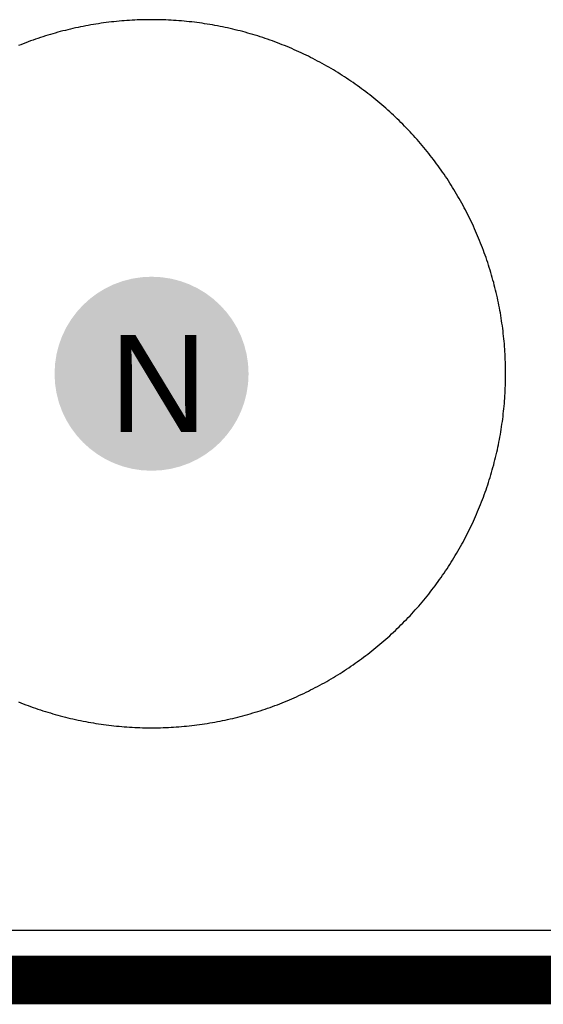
# Model space of a CAD drawing. Header units: millimetres. Extents: x -1.47 to 3.63, y -2.76 to 3.27.
# Tile 5 of 21: x 1.1 to 1.21, y -0.01 to 0.2. Entities that reach past the tile are written whole.
import ezdxf

# ---------------------------------------------------------------- set-up
doc = ezdxf.new("R2010")
doc.units = ezdxf.units.MM
doc.header["$MEASUREMENT"] = 0
for name, color, linetype in [('BottomLayer', 5, 'Continuous'), ('BottomSolder', 6, 'Continuous'), ('DrillDrawing', 1, 'Continuous'), ('Mechanical1', 6, 'Continuous'), ('TopLayer', 1, 'Continuous'), ('TopSolder', 216, 'Continuous')]:
    doc.layers.add(name, color=color, linetype=linetype)
doc.styles.add('Arial', font='txt', dxfattribs={"height": 0.2})

msp = doc.modelspace()

# ---------------------------------------------------------------- hatches: boundary and pattern name
at = {"layer": 'TopSolder'}
h = msp.add_hatch(color=216, dxfattribs=at)
edge = h.paths.add_edge_path()
edge.add_arc((1.1285, 0.125), 0.02, 0, 360)

# ---------------------------------------------------------------- linework, layer by layer
at = {"layer": 'BottomLayer'}
for p, q in [((1.11597, 0.19691), (1.11544, 0.19681)), ((1.1165, 0.197), (1.11597, 0.19691)), ((1.11703, 0.19708), (1.1165, 0.197)), ((1.11756, 0.19717), (1.11703, 0.19708)), ((1.11809, 0.19724), (1.11756, 0.19717)), ((1.11862, 0.19732), (1.11809, 0.19724)), ((1.11915, 0.19739), (1.11862, 0.19732)), ((1.11968, 0.19746), (1.11915, 0.19739)), ((1.12021, 0.19752), (1.11968, 0.19746)), ((1.12075, 0.19758), (1.12021, 0.19752)), ((1.12128, 0.19763), (1.12075, 0.19758)), ((1.12181, 0.19768), (1.12128, 0.19763)), ((1.12235, 0.19773), (1.12181, 0.19768)), ((1.12288, 0.19777), (1.12235, 0.19773)), ((1.12341, 0.19781), (1.12288, 0.19777)), ((1.12395, 0.19785), (1.12341, 0.19781)), ((1.12448, 0.19788), (1.12395, 0.19785)), ((1.12502, 0.19791), (1.12448, 0.19788)), ((1.12555, 0.19793), (1.12502, 0.19791)), ((1.12609, 0.19795), (1.12555, 0.19793)), ((1.12662, 0.19797), (1.12609, 0.19795)), ((1.12716, 0.19798), (1.12662, 0.19797)), ((1.1277, 0.19799), (1.12716, 0.19798)), ((1.12823, 0.19799), (1.1277, 0.19799)), ((1.12877, 0.19799), (1.12823, 0.19799)), ((1.1293, 0.19799), (1.12877, 0.19799)), ((1.12984, 0.19798), (1.1293, 0.19799)), ((1.13037, 0.19797), (1.12984, 0.19798)), ((1.13091, 0.19795), (1.13037, 0.19797)), ((1.13145, 0.19793), (1.13091, 0.19795)), ((1.13198, 0.19791), (1.13145, 0.19793)), ((1.13252, 0.19788), (1.13198, 0.19791)), ((1.13305, 0.19785), (1.13252, 0.19788)), ((1.13359, 0.19781), (1.13305, 0.19785)), ((1.13412, 0.19777), (1.13359, 0.19781)), ((1.13465, 0.19773), (1.13412, 0.19777)), ((1.13519, 0.19768), (1.13465, 0.19773)), ((1.13572, 0.19763), (1.13519, 0.19768)), ((1.13625, 0.19758), (1.13572, 0.19763)), ((1.13679, 0.19752), (1.13625, 0.19758)), ((1.13732, 0.19746), (1.13679, 0.19752)), ((1.13785, 0.19739), (1.13732, 0.19746)), ((1.13838, 0.19732), (1.13785, 0.19739)), ((1.13891, 0.19724), (1.13838, 0.19732)), ((1.13944, 0.19717), (1.13891, 0.19724)), ((1.13997, 0.19708), (1.13944, 0.19717)), ((1.1405, 0.197), (1.13997, 0.19708)), ((1.14103, 0.19691), (1.1405, 0.197)), ((1.14156, 0.19681), (1.14103, 0.19691)), ((1.10763, 0.19494), (1.10712, 0.19479)), ((1.10815, 0.1951), (1.10763, 0.19494)), ((1.10866, 0.19524), (1.10815, 0.1951)), ((1.10918, 0.19539), (1.10866, 0.19524)), ((1.10969, 0.19553), (1.10918, 0.19539)), ((1.11021, 0.19566), (1.10969, 0.19553)), ((1.11073, 0.19579), (1.11021, 0.19566)), ((1.11125, 0.19592), (1.11073, 0.19579)), ((1.11177, 0.19605), (1.11125, 0.19592)), ((1.1123, 0.19617), (1.11177, 0.19605)), ((1.11282, 0.19629), (1.1123, 0.19617)), ((1.11334, 0.1964), (1.11282, 0.19629)), ((1.11387, 0.19651), (1.11334, 0.1964)), ((1.11439, 0.19661), (1.11387, 0.19651)), ((1.11492, 0.19672), (1.11439, 0.19661)), ((1.11544, 0.19681), (1.11492, 0.19672)), ((1.14208, 0.19672), (1.14156, 0.19681)), ((1.14261, 0.19661), (1.14208, 0.19672)), ((1.14313, 0.19651), (1.14261, 0.19661)), ((1.14366, 0.1964), (1.14313, 0.19651)), ((1.14418, 0.19629), (1.14366, 0.1964)), ((1.1447, 0.19617), (1.14418, 0.19629)), ((1.14523, 0.19605), (1.1447, 0.19617)), ((1.14575, 0.19592), (1.14523, 0.19605)), ((1.14627, 0.19579), (1.14575, 0.19592)), ((1.14679, 0.19566), (1.14627, 0.19579)), ((1.14731, 0.19553), (1.14679, 0.19566)), ((1.14782, 0.19539), (1.14731, 0.19553)), ((1.14834, 0.19524), (1.14782, 0.19539)), ((1.14885, 0.1951), (1.14834, 0.19524)), ((1.14937, 0.19494), (1.14885, 0.1951)), ((1.14988, 0.19479), (1.14937, 0.19494)), ((1.10206, 0.19303), (1.10156, 0.19284)), ((1.10256, 0.19323), (1.10206, 0.19303)), ((1.10306, 0.19341), (1.10256, 0.19323)), ((1.10356, 0.1936), (1.10306, 0.19341)), ((1.10407, 0.19378), (1.10356, 0.1936)), ((1.10457, 0.19396), (1.10407, 0.19378)), ((1.10508, 0.19413), (1.10457, 0.19396)), ((1.10559, 0.1943), (1.10508, 0.19413)), ((1.1061, 0.19447), (1.10559, 0.1943)), ((1.10661, 0.19463), (1.1061, 0.19447)), ((1.10712, 0.19479), (1.10661, 0.19463)), ((1.15039, 0.19463), (1.14988, 0.19479)), ((1.1509, 0.19447), (1.15039, 0.19463)), ((1.15141, 0.1943), (1.1509, 0.19447)), ((1.15192, 0.19413), (1.15141, 0.1943)), ((1.15243, 0.19396), (1.15192, 0.19413)), ((1.15293, 0.19378), (1.15243, 0.19396)), ((1.15344, 0.1936), (1.15293, 0.19378)), ((1.15394, 0.19341), (1.15344, 0.1936)), ((1.15444, 0.19323), (1.15394, 0.19341)), ((1.15494, 0.19303), (1.15444, 0.19323)), ((1.15544, 0.19284), (1.15494, 0.19303)), ((1.10156, 0.19284), (1.10106, 0.19264)), ((1.15594, 0.19264), (1.15544, 0.19284)), ((1.15643, 0.19243), (1.15594, 0.19264)), ((1.15693, 0.19223), (1.15643, 0.19243)), ((1.15742, 0.19202), (1.15693, 0.19223)), ((1.15791, 0.1918), (1.15742, 0.19202)), ((1.1584, 0.19159), (1.15791, 0.1918)), ((1.15889, 0.19136), (1.1584, 0.19159)), ((1.15937, 0.19114), (1.15889, 0.19136)), ((1.15986, 0.19091), (1.15937, 0.19114)), ((1.16034, 0.19068), (1.15986, 0.19091)), ((1.16082, 0.19044), (1.16034, 0.19068)), ((1.1613, 0.1902), (1.16082, 0.19044)), ((1.16178, 0.18996), (1.1613, 0.1902)), ((1.16226, 0.18972), (1.16178, 0.18996)), ((1.16273, 0.18947), (1.16226, 0.18972)), ((1.1632, 0.18921), (1.16273, 0.18947)), ((1.16367, 0.18896), (1.1632, 0.18921)), ((1.16414, 0.1887), (1.16367, 0.18896)), ((1.16461, 0.18843), (1.16414, 0.1887)), ((1.16507, 0.18817), (1.16461, 0.18843)), ((1.16554, 0.1879), (1.16507, 0.18817)), ((1.166, 0.18762), (1.16554, 0.1879)), ((1.16645, 0.18735), (1.166, 0.18762)), ((1.16691, 0.18707), (1.16645, 0.18735)), ((1.16737, 0.18678), (1.16691, 0.18707)), ((1.16782, 0.1865), (1.16737, 0.18678)), ((1.16827, 0.18621), (1.16782, 0.1865)), ((1.16872, 0.18591), (1.16827, 0.18621)), ((1.16916, 0.18561), (1.16872, 0.18591)), ((1.16961, 0.18531), (1.16916, 0.18561)), ((1.17005, 0.18501), (1.16961, 0.18531)), ((1.17049, 0.1847), (1.17005, 0.18501)), ((1.17092, 0.1844), (1.17049, 0.1847)), ((1.17136, 0.18408), (1.17092, 0.1844)), ((1.17179, 0.18377), (1.17136, 0.18408)), ((1.17222, 0.18345), (1.17179, 0.18377)), ((1.17265, 0.18312), (1.17222, 0.18345)), ((1.17308, 0.1828), (1.17265, 0.18312)), ((1.1735, 0.18247), (1.17308, 0.1828)), ((1.17392, 0.18214), (1.1735, 0.18247)), ((1.17434, 0.1818), (1.17392, 0.18214)), ((1.17475, 0.18146), (1.17434, 0.1818)), ((1.17517, 0.18112), (1.17475, 0.18146)), ((1.17558, 0.18078), (1.17517, 0.18112)), ((1.17599, 0.18043), (1.17558, 0.18078)), ((1.17639, 0.18008), (1.17599, 0.18043)), ((1.17679, 0.17973), (1.17639, 0.18008)), ((1.17719, 0.17937), (1.17679, 0.17973)), ((1.17759, 0.17901), (1.17719, 0.17937)), ((1.17799, 0.17865), (1.17759, 0.17901)), ((1.17838, 0.17829), (1.17799, 0.17865)), ((1.17877, 0.17792), (1.17838, 0.17829)), ((1.17916, 0.17755), (1.17877, 0.17792)), ((1.17954, 0.17718), (1.17916, 0.17755)), ((1.17992, 0.1768), (1.17954, 0.17718)), ((1.1803, 0.17642), (1.17992, 0.1768)), ((1.18068, 0.17604), (1.1803, 0.17642)), ((1.18105, 0.17566), (1.18068, 0.17604)), ((1.18142, 0.17527), (1.18105, 0.17566)), ((1.18179, 0.17488), (1.18142, 0.17527)), ((1.18215, 0.17449), (1.18179, 0.17488)), ((1.18251, 0.17409), (1.18215, 0.17449)), ((1.18287, 0.17369), (1.18251, 0.17409)), ((1.18323, 0.17329), (1.18287, 0.17369)), ((1.18358, 0.17289), (1.18323, 0.17329)), ((1.18393, 0.17248), (1.18358, 0.17289)), ((1.18428, 0.17208), (1.18393, 0.17248)), ((1.18462, 0.17167), (1.18428, 0.17208)), ((1.18496, 0.17125), (1.18462, 0.17167)), ((1.1853, 0.17084), (1.18496, 0.17125)), ((1.18564, 0.17042), (1.1853, 0.17084)), ((1.18597, 0.17), (1.18564, 0.17042)), ((1.1863, 0.16958), (1.18597, 0.17)), ((1.18662, 0.16915), (1.1863, 0.16958)), ((1.18695, 0.16872), (1.18662, 0.16915)), ((1.18727, 0.16829), (1.18695, 0.16872)), ((1.18758, 0.16786), (1.18727, 0.16829)), ((1.18789, 0.16742), (1.18758, 0.16786)), ((1.1882, 0.16699), (1.18789, 0.16742)), ((1.18851, 0.16655), (1.1882, 0.16699)), ((1.18881, 0.16611), (1.18851, 0.16655)), ((1.18911, 0.16566), (1.18881, 0.16611)), ((1.18941, 0.16522), (1.18911, 0.16566)), ((1.18971, 0.16477), (1.18941, 0.16522)), ((1.19, 0.16432), (1.18971, 0.16477)), ((1.19028, 0.16387), (1.19, 0.16432)), ((1.19057, 0.16341), (1.19028, 0.16387)), ((1.19085, 0.16295), (1.19057, 0.16341)), ((1.19112, 0.1625), (1.19085, 0.16295)), ((1.1914, 0.16204), (1.19112, 0.1625)), ((1.19167, 0.16157), (1.1914, 0.16204)), ((1.19193, 0.16111), (1.19167, 0.16157)), ((1.1922, 0.16064), (1.19193, 0.16111)), ((1.19246, 0.16017), (1.1922, 0.16064)), ((1.19271, 0.1597), (1.19246, 0.16017)), ((1.19297, 0.15923), (1.19271, 0.1597)), ((1.19322, 0.15876), (1.19297, 0.15923)), ((1.19346, 0.15828), (1.19322, 0.15876)), ((1.1937, 0.1578), (1.19346, 0.15828)), ((1.19394, 0.15732), (1.1937, 0.1578)), ((1.19418, 0.15684), (1.19394, 0.15732)), ((1.19441, 0.15636), (1.19418, 0.15684)), ((1.19464, 0.15587), (1.19441, 0.15636)), ((1.19486, 0.15539), (1.19464, 0.15587)), ((1.19509, 0.1549), (1.19486, 0.15539)), ((1.1953, 0.15441), (1.19509, 0.1549)), ((1.19552, 0.15392), (1.1953, 0.15441)), ((1.19573, 0.15343), (1.19552, 0.15392)), ((1.19593, 0.15293), (1.19573, 0.15343)), ((1.19614, 0.15244), (1.19593, 0.15293)), ((1.19634, 0.15194), (1.19614, 0.15244)), ((1.19653, 0.15144), (1.19634, 0.15194)), ((1.19673, 0.15094), (1.19653, 0.15144)), ((1.19691, 0.15044), (1.19673, 0.15094)), ((1.1971, 0.14994), (1.19691, 0.15044)), ((1.19728, 0.14943), (1.1971, 0.14994)), ((1.19746, 0.14893), (1.19728, 0.14943)), ((1.19763, 0.14842), (1.19746, 0.14893)), ((1.1978, 0.14791), (1.19763, 0.14842)), ((1.19797, 0.1474), (1.1978, 0.14791)), ((1.19813, 0.14689), (1.19797, 0.1474)), ((1.19829, 0.14638), (1.19813, 0.14689)), ((1.19844, 0.14587), (1.19829, 0.14638)), ((1.1986, 0.14535), (1.19844, 0.14587)), ((1.19874, 0.14484), (1.1986, 0.14535)), ((1.19889, 0.14432), (1.19874, 0.14484)), ((1.19903, 0.14381), (1.19889, 0.14432)), ((1.19916, 0.14329), (1.19903, 0.14381)), ((1.19929, 0.14277), (1.19916, 0.14329)), ((1.19942, 0.14225), (1.19929, 0.14277)), ((1.19955, 0.14173), (1.19942, 0.14225)), ((1.19967, 0.1412), (1.19955, 0.14173)), ((1.19979, 0.14068), (1.19967, 0.1412)), ((1.1999, 0.14016), (1.19979, 0.14068)), ((1.20001, 0.13963), (1.1999, 0.14016)), ((1.20011, 0.13911), (1.20001, 0.13963)), ((1.20022, 0.13858), (1.20011, 0.13911)), ((1.20031, 0.13806), (1.20022, 0.13858)), ((1.20041, 0.13753), (1.20031, 0.13806)), ((1.2005, 0.137), (1.20041, 0.13753)), ((1.20058, 0.13647), (1.2005, 0.137)), ((1.20067, 0.13594), (1.20058, 0.13647)), ((1.20074, 0.13541), (1.20067, 0.13594)), ((1.20082, 0.13488), (1.20074, 0.13541)), ((1.20089, 0.13435), (1.20082, 0.13488)), ((1.20096, 0.13382), (1.20089, 0.13435)), ((1.20102, 0.13329), (1.20096, 0.13382)), ((1.20108, 0.13275), (1.20102, 0.13329)), ((1.20113, 0.13222), (1.20108, 0.13275)), ((1.20118, 0.13169), (1.20113, 0.13222)), ((1.20123, 0.13115), (1.20118, 0.13169)), ((1.20127, 0.13062), (1.20123, 0.13115)), ((1.20131, 0.13009), (1.20127, 0.13062)), ((1.20135, 0.12955), (1.20131, 0.13009)), ((1.20138, 0.12902), (1.20135, 0.12955)), ((1.20141, 0.12848), (1.20138, 0.12902)), ((1.20143, 0.12795), (1.20141, 0.12848)), ((1.20145, 0.12741), (1.20143, 0.12795)), ((1.20147, 0.12687), (1.20145, 0.12741)), ((1.20148, 0.12634), (1.20147, 0.12687)), ((1.20149, 0.1258), (1.20148, 0.12634)), ((1.20148, 0.12366), (1.20149, 0.1242)), ((1.20149, 0.12527), (1.20149, 0.1258)), ((1.20149, 0.12473), (1.20149, 0.12527)), ((1.20149, 0.1242), (1.20149, 0.12473)), ((1.20141, 0.12152), (1.20143, 0.12205)), ((1.20143, 0.12205), (1.20145, 0.12259)), ((1.20145, 0.12259), (1.20147, 0.12312)), ((1.20147, 0.12312), (1.20148, 0.12366)), ((1.20127, 0.11938), (1.20131, 0.11991)), ((1.20131, 0.11991), (1.20135, 0.12045)), ((1.20135, 0.12045), (1.20138, 0.12098)), ((1.20138, 0.12098), (1.20141, 0.12152)), ((1.20108, 0.11725), (1.20113, 0.11778)), ((1.20113, 0.11778), (1.20118, 0.11831)), ((1.20118, 0.11831), (1.20123, 0.11885)), ((1.20123, 0.11885), (1.20127, 0.11938)), ((1.20089, 0.11565), (1.20096, 0.11618)), ((1.20096, 0.11618), (1.20102, 0.11671)), ((1.20102, 0.11671), (1.20108, 0.11725)), ((1.20058, 0.11353), (1.20067, 0.11406)), ((1.20067, 0.11406), (1.20074, 0.11459)), ((1.20074, 0.11459), (1.20082, 0.11512)), ((1.20082, 0.11512), (1.20089, 0.11565)), ((1.20022, 0.11142), (1.20031, 0.11194)), ((1.20031, 0.11194), (1.20041, 0.11247)), ((1.20041, 0.11247), (1.2005, 0.113)), ((1.2005, 0.113), (1.20058, 0.11353)), ((1.19979, 0.10932), (1.1999, 0.10984)), ((1.1999, 0.10984), (1.20001, 0.11037)), ((1.20001, 0.11037), (1.20011, 0.11089)), ((1.20011, 0.11089), (1.20022, 0.11142)), ((1.19929, 0.10723), (1.19942, 0.10775)), ((1.19942, 0.10775), (1.19955, 0.10827)), ((1.19955, 0.10827), (1.19967, 0.1088)), ((1.19967, 0.1088), (1.19979, 0.10932)), ((1.19874, 0.10516), (1.19889, 0.10568)), ((1.19889, 0.10568), (1.19903, 0.10619)), ((1.19903, 0.10619), (1.19916, 0.10671)), ((1.19916, 0.10671), (1.19929, 0.10723)), ((1.19813, 0.10311), (1.19829, 0.10362)), ((1.19829, 0.10362), (1.19844, 0.10413)), ((1.19844, 0.10413), (1.1986, 0.10465)), ((1.1986, 0.10465), (1.19874, 0.10516)), ((1.19746, 0.10107), (1.19763, 0.10158)), ((1.19763, 0.10158), (1.1978, 0.10209)), ((1.1978, 0.10209), (1.19797, 0.1026)), ((1.19797, 0.1026), (1.19813, 0.10311)), ((1.19673, 0.09906), (1.19691, 0.09956)), ((1.19691, 0.09956), (1.1971, 0.10006)), ((1.1971, 0.10006), (1.19728, 0.10057)), ((1.19728, 0.10057), (1.19746, 0.10107)), ((1.19593, 0.09707), (1.19614, 0.09756)), ((1.19614, 0.09756), (1.19634, 0.09806)), ((1.19634, 0.09806), (1.19653, 0.09856)), ((1.19653, 0.09856), (1.19673, 0.09906)), ((1.19509, 0.0951), (1.1953, 0.09559)), ((1.1953, 0.09559), (1.19552, 0.09608)), ((1.19552, 0.09608), (1.19573, 0.09657)), ((1.19573, 0.09657), (1.19593, 0.09707)), ((1.19418, 0.09316), (1.19441, 0.09364)), ((1.19441, 0.09364), (1.19464, 0.09413)), ((1.19464, 0.09413), (1.19486, 0.09461)), ((1.19486, 0.09461), (1.19509, 0.0951)), ((1.19322, 0.09124), (1.19346, 0.09172)), ((1.19346, 0.09172), (1.1937, 0.0922)), ((1.1937, 0.0922), (1.19394, 0.09268)), ((1.19394, 0.09268), (1.19418, 0.09316)), ((1.19193, 0.08889), (1.1922, 0.08936)), ((1.1922, 0.08936), (1.19246, 0.08983)), ((1.19246, 0.08983), (1.19271, 0.0903)), ((1.19271, 0.0903), (1.19297, 0.09077)), ((1.19297, 0.09077), (1.19322, 0.09124)), ((1.19085, 0.08705), (1.19112, 0.0875)), ((1.19112, 0.0875), (1.1914, 0.08796)), ((1.1914, 0.08796), (1.19167, 0.08843)), ((1.19167, 0.08843), (1.19193, 0.08889)), ((1.18971, 0.08523), (1.19, 0.08568)), ((1.19, 0.08568), (1.19028, 0.08613)), ((1.19028, 0.08613), (1.19057, 0.08659)), ((1.19057, 0.08659), (1.19085, 0.08705)), ((1.1882, 0.08301), (1.18851, 0.08345)), ((1.18851, 0.08345), (1.18881, 0.08389)), ((1.18881, 0.08389), (1.18911, 0.08434)), ((1.18911, 0.08434), (1.18941, 0.08478)), ((1.18941, 0.08478), (1.18971, 0.08523)), ((1.18662, 0.08085), (1.18695, 0.08128)), ((1.18695, 0.08128), (1.18727, 0.08171)), ((1.18727, 0.08171), (1.18758, 0.08214)), ((1.18758, 0.08214), (1.18789, 0.08258)), ((1.18789, 0.08258), (1.1882, 0.08301)), ((1.1853, 0.07916), (1.18564, 0.07958)), ((1.18564, 0.07958), (1.18597, 0.08)), ((1.18597, 0.08), (1.1863, 0.08042)), ((1.1863, 0.08042), (1.18662, 0.08085)), ((1.18358, 0.07711), (1.18393, 0.07752)), ((1.18393, 0.07752), (1.18428, 0.07792)), ((1.18428, 0.07792), (1.18462, 0.07833)), ((1.18462, 0.07833), (1.18496, 0.07875)), ((1.18496, 0.07875), (1.1853, 0.07916)), ((1.18142, 0.07473), (1.18179, 0.07512)), ((1.18179, 0.07512), (1.18215, 0.07551)), ((1.18215, 0.07551), (1.18251, 0.07591)), ((1.18251, 0.07591), (1.18287, 0.07631)), ((1.18287, 0.07631), (1.18323, 0.07671)), ((1.18323, 0.07671), (1.18358, 0.07711)), ((1.17954, 0.07282), (1.17992, 0.0732)), ((1.17992, 0.0732), (1.1803, 0.07358)), ((1.1803, 0.07358), (1.18068, 0.07396)), ((1.18068, 0.07396), (1.18105, 0.07434)), ((1.18105, 0.07434), (1.18142, 0.07473)), ((1.17759, 0.07099), (1.17799, 0.07135)), ((1.17799, 0.07135), (1.17838, 0.07171)), ((1.17838, 0.07171), (1.17877, 0.07208)), ((1.17877, 0.07208), (1.17916, 0.07245)), ((1.17916, 0.07245), (1.17954, 0.07282)), ((1.17517, 0.06888), (1.17558, 0.06922)), ((1.17558, 0.06922), (1.17599, 0.06957)), ((1.17599, 0.06957), (1.17639, 0.06992)), ((1.17639, 0.06992), (1.17679, 0.07027)), ((1.17679, 0.07027), (1.17719, 0.07063)), ((1.17719, 0.07063), (1.17759, 0.07099)), ((1.17265, 0.06688), (1.17308, 0.0672)), ((1.17308, 0.0672), (1.1735, 0.06753)), ((1.1735, 0.06753), (1.17392, 0.06786)), ((1.17392, 0.06786), (1.17434, 0.0682)), ((1.17434, 0.0682), (1.17475, 0.06854)), ((1.17475, 0.06854), (1.17517, 0.06888)), ((1.16961, 0.06469), (1.17005, 0.06499)), ((1.17005, 0.06499), (1.17049, 0.0653)), ((1.17049, 0.0653), (1.17092, 0.0656)), ((1.17092, 0.0656), (1.17136, 0.06592)), ((1.17136, 0.06592), (1.17179, 0.06623)), ((1.17179, 0.06623), (1.17222, 0.06655)), ((1.17222, 0.06655), (1.17265, 0.06688)), ((1.16645, 0.06265), (1.16691, 0.06293)), ((1.16691, 0.06293), (1.16737, 0.06322)), ((1.16737, 0.06322), (1.16782, 0.0635)), ((1.16782, 0.0635), (1.16827, 0.06379)), ((1.16827, 0.06379), (1.16872, 0.06409)), ((1.16872, 0.06409), (1.16916, 0.06439)), ((1.16916, 0.06439), (1.16961, 0.06469)), ((1.1632, 0.06079), (1.16367, 0.06104)), ((1.16367, 0.06104), (1.16414, 0.0613)), ((1.16414, 0.0613), (1.16461, 0.06157)), ((1.16461, 0.06157), (1.16507, 0.06183)), ((1.16507, 0.06183), (1.16554, 0.0621)), ((1.16554, 0.0621), (1.166, 0.06238)), ((1.166, 0.06238), (1.16645, 0.06265)), ((1.15937, 0.05886), (1.15986, 0.05909)), ((1.15986, 0.05909), (1.16034, 0.05932)), ((1.16034, 0.05932), (1.16082, 0.05956)), ((1.16082, 0.05956), (1.1613, 0.0598)), ((1.1613, 0.0598), (1.16178, 0.06004)), ((1.16178, 0.06004), (1.16226, 0.06028)), ((1.16226, 0.06028), (1.16273, 0.06053)), ((1.16273, 0.06053), (1.1632, 0.06079)), ((1.10106, 0.05736), (1.10156, 0.05716)), ((1.10156, 0.05716), (1.10206, 0.05697)), ((1.10206, 0.05697), (1.10256, 0.05677)), ((1.15444, 0.05677), (1.15494, 0.05697)), ((1.15494, 0.05697), (1.15544, 0.05716)), ((1.15544, 0.05716), (1.15594, 0.05736)), ((1.15594, 0.05736), (1.15643, 0.05757)), ((1.15643, 0.05757), (1.15693, 0.05777)), ((1.15693, 0.05777), (1.15742, 0.05798)), ((1.15742, 0.05798), (1.15791, 0.0582)), ((1.15791, 0.0582), (1.1584, 0.05841)), ((1.1584, 0.05841), (1.15889, 0.05864)), ((1.15889, 0.05864), (1.15937, 0.05886)), ((1.10256, 0.05677), (1.10306, 0.05659)), ((1.10306, 0.05659), (1.10356, 0.0564)), ((1.10356, 0.0564), (1.10407, 0.05622)), ((1.10407, 0.05622), (1.10457, 0.05604)), ((1.10457, 0.05604), (1.10508, 0.05587)), ((1.10508, 0.05587), (1.10559, 0.0557)), ((1.10559, 0.0557), (1.1061, 0.05553)), ((1.1061, 0.05553), (1.10661, 0.05537)), ((1.10661, 0.05537), (1.10712, 0.05521)), ((1.10712, 0.05521), (1.10763, 0.05506)), ((1.10763, 0.05506), (1.10815, 0.0549)), ((1.10815, 0.0549), (1.10866, 0.05476)), ((1.14834, 0.05476), (1.14885, 0.0549)), ((1.14885, 0.0549), (1.14937, 0.05506)), ((1.14937, 0.05506), (1.14988, 0.05521)), ((1.14988, 0.05521), (1.15039, 0.05537)), ((1.15039, 0.05537), (1.1509, 0.05553)), ((1.1509, 0.05553), (1.15141, 0.0557)), ((1.15141, 0.0557), (1.15192, 0.05587)), ((1.15192, 0.05587), (1.15243, 0.05604)), ((1.15243, 0.05604), (1.15293, 0.05622)), ((1.15293, 0.05622), (1.15344, 0.0564)), ((1.15344, 0.0564), (1.15394, 0.05659)), ((1.15394, 0.05659), (1.15444, 0.05677)), ((1.10866, 0.05476), (1.10918, 0.05461)), ((1.10918, 0.05461), (1.10969, 0.05447)), ((1.10969, 0.05447), (1.11021, 0.05434)), ((1.11021, 0.05434), (1.11073, 0.05421)), ((1.11073, 0.05421), (1.11125, 0.05408)), ((1.11125, 0.05408), (1.11177, 0.05395)), ((1.11177, 0.05395), (1.1123, 0.05383)), ((1.1123, 0.05383), (1.11282, 0.05371)), ((1.11282, 0.05371), (1.11334, 0.0536)), ((1.11334, 0.0536), (1.11387, 0.05349)), ((1.11387, 0.05349), (1.11439, 0.05339)), ((1.11439, 0.05339), (1.11492, 0.05328)), ((1.11492, 0.05328), (1.11544, 0.05319)), ((1.11544, 0.05319), (1.11597, 0.05309)), ((1.11597, 0.05309), (1.1165, 0.053)), ((1.1165, 0.053), (1.11703, 0.05292)), ((1.11703, 0.05292), (1.11756, 0.05283)), ((1.11756, 0.05283), (1.11809, 0.05276)), ((1.13891, 0.05276), (1.13944, 0.05283)), ((1.13944, 0.05283), (1.13997, 0.05292)), ((1.13997, 0.05292), (1.1405, 0.053)), ((1.1405, 0.053), (1.14103, 0.05309)), ((1.14103, 0.05309), (1.14156, 0.05319)), ((1.14156, 0.05319), (1.14208, 0.05328)), ((1.14208, 0.05328), (1.14261, 0.05339)), ((1.14261, 0.05339), (1.14313, 0.05349)), ((1.14313, 0.05349), (1.14366, 0.0536)), ((1.14366, 0.0536), (1.14418, 0.05371)), ((1.14418, 0.05371), (1.1447, 0.05383)), ((1.1447, 0.05383), (1.14523, 0.05395)), ((1.14523, 0.05395), (1.14575, 0.05408)), ((1.14575, 0.05408), (1.14627, 0.05421)), ((1.14627, 0.05421), (1.14679, 0.05434)), ((1.14679, 0.05434), (1.14731, 0.05447)), ((1.14731, 0.05447), (1.14782, 0.05461)), ((1.14782, 0.05461), (1.14834, 0.05476)), ((1.11809, 0.05276), (1.11862, 0.05268)), ((1.11862, 0.05268), (1.11915, 0.05261)), ((1.11915, 0.05261), (1.11968, 0.05254)), ((1.11968, 0.05254), (1.12021, 0.05248)), ((1.12021, 0.05248), (1.12075, 0.05242)), ((1.12075, 0.05242), (1.12128, 0.05237)), ((1.12128, 0.05237), (1.12181, 0.05232)), ((1.12181, 0.05232), (1.12235, 0.05227)), ((1.12235, 0.05227), (1.12288, 0.05223)), ((1.12288, 0.05223), (1.12341, 0.05219)), ((1.12341, 0.05219), (1.12395, 0.05215)), ((1.12395, 0.05215), (1.12448, 0.05212)), ((1.12448, 0.05212), (1.12502, 0.05209)), ((1.12502, 0.05209), (1.12555, 0.05207)), ((1.12555, 0.05207), (1.12609, 0.05205)), ((1.12609, 0.05205), (1.12662, 0.05203)), ((1.12662, 0.05203), (1.12716, 0.05202)), ((1.12716, 0.05202), (1.1277, 0.05201)), ((1.1277, 0.05201), (1.12823, 0.05201)), ((1.12823, 0.05201), (1.12877, 0.05201)), ((1.12877, 0.05201), (1.1293, 0.05201)), ((1.1293, 0.05201), (1.12984, 0.05202)), ((1.12984, 0.05202), (1.13037, 0.05203)), ((1.13037, 0.05203), (1.13091, 0.05205)), ((1.13091, 0.05205), (1.13145, 0.05207)), ((1.13145, 0.05207), (1.13198, 0.05209)), ((1.13198, 0.05209), (1.13252, 0.05212)), ((1.13252, 0.05212), (1.13305, 0.05215)), ((1.13305, 0.05215), (1.13359, 0.05219)), ((1.13359, 0.05219), (1.13412, 0.05223)), ((1.13412, 0.05223), (1.13465, 0.05227)), ((1.13465, 0.05227), (1.13519, 0.05232)), ((1.13519, 0.05232), (1.13572, 0.05237)), ((1.13572, 0.05237), (1.13625, 0.05242)), ((1.13625, 0.05242), (1.13679, 0.05248)), ((1.13679, 0.05248), (1.13732, 0.05254)), ((1.13732, 0.05254), (1.13785, 0.05261)), ((1.13785, 0.05261), (1.13838, 0.05268)), ((1.13838, 0.05268), (1.13891, 0.05276)), ((1.4898, 0.0102), (0.0102, 0.0102))]:
    msp.add_line(p, q, dxfattribs=at)
at = {"layer": 'BottomSolder'}
msp.add_line((1.5, 0), (0, 0), dxfattribs=at)
at = {"layer": 'Mechanical1', "const_width": 0.01}
msp.add_lwpolyline([(0, 0), (1.5, 0)], dxfattribs=at)
at = {"layer": 'TopLayer'}
for p, q in [((1.11597, 0.19691), (1.11544, 0.19681)), ((1.1165, 0.197), (1.11597, 0.19691)), ((1.11703, 0.19708), (1.1165, 0.197)), ((1.11756, 0.19717), (1.11703, 0.19708)), ((1.11809, 0.19724), (1.11756, 0.19717)), ((1.11862, 0.19732), (1.11809, 0.19724)), ((1.11915, 0.19739), (1.11862, 0.19732)), ((1.11968, 0.19746), (1.11915, 0.19739)), ((1.12021, 0.19752), (1.11968, 0.19746)), ((1.12075, 0.19758), (1.12021, 0.19752)), ((1.12128, 0.19763), (1.12075, 0.19758)), ((1.12181, 0.19768), (1.12128, 0.19763)), ((1.12235, 0.19773), (1.12181, 0.19768)), ((1.12288, 0.19777), (1.12235, 0.19773)), ((1.12341, 0.19781), (1.12288, 0.19777)), ((1.12395, 0.19785), (1.12341, 0.19781)), ((1.12448, 0.19788), (1.12395, 0.19785)), ((1.12502, 0.19791), (1.12448, 0.19788)), ((1.12555, 0.19793), (1.12502, 0.19791)), ((1.12609, 0.19795), (1.12555, 0.19793)), ((1.12662, 0.19797), (1.12609, 0.19795)), ((1.12716, 0.19798), (1.12662, 0.19797)), ((1.1277, 0.19799), (1.12716, 0.19798)), ((1.12823, 0.19799), (1.1277, 0.19799)), ((1.12877, 0.19799), (1.12823, 0.19799)), ((1.1293, 0.19799), (1.12877, 0.19799)), ((1.12984, 0.19798), (1.1293, 0.19799)), ((1.13037, 0.19797), (1.12984, 0.19798)), ((1.13091, 0.19795), (1.13037, 0.19797)), ((1.13145, 0.19793), (1.13091, 0.19795)), ((1.13198, 0.19791), (1.13145, 0.19793)), ((1.13252, 0.19788), (1.13198, 0.19791)), ((1.13305, 0.19785), (1.13252, 0.19788)), ((1.13359, 0.19781), (1.13305, 0.19785)), ((1.13412, 0.19777), (1.13359, 0.19781)), ((1.13465, 0.19773), (1.13412, 0.19777)), ((1.13519, 0.19768), (1.13465, 0.19773)), ((1.13572, 0.19763), (1.13519, 0.19768)), ((1.13625, 0.19758), (1.13572, 0.19763)), ((1.13679, 0.19752), (1.13625, 0.19758)), ((1.13732, 0.19746), (1.13679, 0.19752)), ((1.13785, 0.19739), (1.13732, 0.19746)), ((1.13838, 0.19732), (1.13785, 0.19739)), ((1.13891, 0.19724), (1.13838, 0.19732)), ((1.13944, 0.19717), (1.13891, 0.19724)), ((1.13997, 0.19708), (1.13944, 0.19717)), ((1.1405, 0.197), (1.13997, 0.19708)), ((1.14103, 0.19691), (1.1405, 0.197)), ((1.14156, 0.19681), (1.14103, 0.19691)), ((1.10763, 0.19494), (1.10712, 0.19479)), ((1.10815, 0.1951), (1.10763, 0.19494)), ((1.10866, 0.19524), (1.10815, 0.1951)), ((1.10918, 0.19539), (1.10866, 0.19524)), ((1.10969, 0.19553), (1.10918, 0.19539)), ((1.11021, 0.19566), (1.10969, 0.19553)), ((1.11073, 0.19579), (1.11021, 0.19566)), ((1.11125, 0.19592), (1.11073, 0.19579)), ((1.11177, 0.19605), (1.11125, 0.19592)), ((1.1123, 0.19617), (1.11177, 0.19605)), ((1.11282, 0.19629), (1.1123, 0.19617)), ((1.11334, 0.1964), (1.11282, 0.19629)), ((1.11387, 0.19651), (1.11334, 0.1964)), ((1.11439, 0.19661), (1.11387, 0.19651)), ((1.11492, 0.19672), (1.11439, 0.19661)), ((1.11544, 0.19681), (1.11492, 0.19672)), ((1.14208, 0.19672), (1.14156, 0.19681)), ((1.14261, 0.19661), (1.14208, 0.19672)), ((1.14313, 0.19651), (1.14261, 0.19661)), ((1.14366, 0.1964), (1.14313, 0.19651)), ((1.14418, 0.19629), (1.14366, 0.1964)), ((1.1447, 0.19617), (1.14418, 0.19629)), ((1.14523, 0.19605), (1.1447, 0.19617)), ((1.14575, 0.19592), (1.14523, 0.19605)), ((1.14627, 0.19579), (1.14575, 0.19592)), ((1.14679, 0.19566), (1.14627, 0.19579)), ((1.14731, 0.19553), (1.14679, 0.19566)), ((1.14782, 0.19539), (1.14731, 0.19553)), ((1.14834, 0.19524), (1.14782, 0.19539)), ((1.14885, 0.1951), (1.14834, 0.19524)), ((1.14937, 0.19494), (1.14885, 0.1951)), ((1.14988, 0.19479), (1.14937, 0.19494)), ((1.10206, 0.19303), (1.10156, 0.19284)), ((1.10256, 0.19323), (1.10206, 0.19303)), ((1.10306, 0.19341), (1.10256, 0.19323)), ((1.10356, 0.1936), (1.10306, 0.19341)), ((1.10407, 0.19378), (1.10356, 0.1936)), ((1.10457, 0.19396), (1.10407, 0.19378)), ((1.10508, 0.19413), (1.10457, 0.19396)), ((1.10559, 0.1943), (1.10508, 0.19413)), ((1.1061, 0.19447), (1.10559, 0.1943)), ((1.10661, 0.19463), (1.1061, 0.19447)), ((1.10712, 0.19479), (1.10661, 0.19463)), ((1.15039, 0.19463), (1.14988, 0.19479)), ((1.1509, 0.19447), (1.15039, 0.19463)), ((1.15141, 0.1943), (1.1509, 0.19447)), ((1.15192, 0.19413), (1.15141, 0.1943)), ((1.15243, 0.19396), (1.15192, 0.19413)), ((1.15293, 0.19378), (1.15243, 0.19396)), ((1.15344, 0.1936), (1.15293, 0.19378)), ((1.15394, 0.19341), (1.15344, 0.1936)), ((1.15444, 0.19323), (1.15394, 0.19341)), ((1.15494, 0.19303), (1.15444, 0.19323)), ((1.15544, 0.19284), (1.15494, 0.19303)), ((1.10156, 0.19284), (1.10106, 0.19264)), ((1.15594, 0.19264), (1.15544, 0.19284)), ((1.15643, 0.19243), (1.15594, 0.19264)), ((1.15693, 0.19223), (1.15643, 0.19243)), ((1.15742, 0.19202), (1.15693, 0.19223)), ((1.15791, 0.1918), (1.15742, 0.19202)), ((1.1584, 0.19159), (1.15791, 0.1918)), ((1.15889, 0.19136), (1.1584, 0.19159)), ((1.15937, 0.19114), (1.15889, 0.19136)), ((1.15986, 0.19091), (1.15937, 0.19114)), ((1.16034, 0.19068), (1.15986, 0.19091)), ((1.16082, 0.19044), (1.16034, 0.19068)), ((1.1613, 0.1902), (1.16082, 0.19044)), ((1.16178, 0.18996), (1.1613, 0.1902)), ((1.16226, 0.18972), (1.16178, 0.18996)), ((1.16273, 0.18947), (1.16226, 0.18972)), ((1.1632, 0.18921), (1.16273, 0.18947)), ((1.16367, 0.18896), (1.1632, 0.18921)), ((1.16414, 0.1887), (1.16367, 0.18896)), ((1.16461, 0.18843), (1.16414, 0.1887)), ((1.16507, 0.18817), (1.16461, 0.18843)), ((1.16554, 0.1879), (1.16507, 0.18817)), ((1.166, 0.18762), (1.16554, 0.1879)), ((1.16645, 0.18735), (1.166, 0.18762)), ((1.16691, 0.18707), (1.16645, 0.18735)), ((1.16737, 0.18678), (1.16691, 0.18707)), ((1.16782, 0.1865), (1.16737, 0.18678)), ((1.16827, 0.18621), (1.16782, 0.1865)), ((1.16872, 0.18591), (1.16827, 0.18621)), ((1.16916, 0.18561), (1.16872, 0.18591)), ((1.16961, 0.18531), (1.16916, 0.18561)), ((1.17005, 0.18501), (1.16961, 0.18531)), ((1.17049, 0.1847), (1.17005, 0.18501)), ((1.17092, 0.1844), (1.17049, 0.1847)), ((1.17136, 0.18408), (1.17092, 0.1844)), ((1.17179, 0.18377), (1.17136, 0.18408)), ((1.17222, 0.18345), (1.17179, 0.18377)), ((1.17265, 0.18312), (1.17222, 0.18345)), ((1.17308, 0.1828), (1.17265, 0.18312)), ((1.1735, 0.18247), (1.17308, 0.1828)), ((1.17392, 0.18214), (1.1735, 0.18247)), ((1.17434, 0.1818), (1.17392, 0.18214)), ((1.17475, 0.18146), (1.17434, 0.1818)), ((1.17517, 0.18112), (1.17475, 0.18146)), ((1.17558, 0.18078), (1.17517, 0.18112)), ((1.17599, 0.18043), (1.17558, 0.18078)), ((1.17639, 0.18008), (1.17599, 0.18043)), ((1.17679, 0.17973), (1.17639, 0.18008)), ((1.17719, 0.17937), (1.17679, 0.17973)), ((1.17759, 0.17901), (1.17719, 0.17937)), ((1.17799, 0.17865), (1.17759, 0.17901)), ((1.17838, 0.17829), (1.17799, 0.17865)), ((1.17877, 0.17792), (1.17838, 0.17829)), ((1.17916, 0.17755), (1.17877, 0.17792)), ((1.17954, 0.17718), (1.17916, 0.17755)), ((1.17992, 0.1768), (1.17954, 0.17718)), ((1.1803, 0.17642), (1.17992, 0.1768)), ((1.18068, 0.17604), (1.1803, 0.17642)), ((1.18105, 0.17566), (1.18068, 0.17604)), ((1.18142, 0.17527), (1.18105, 0.17566)), ((1.18179, 0.17488), (1.18142, 0.17527)), ((1.18215, 0.17449), (1.18179, 0.17488)), ((1.18251, 0.17409), (1.18215, 0.17449)), ((1.18287, 0.17369), (1.18251, 0.17409)), ((1.18323, 0.17329), (1.18287, 0.17369)), ((1.18358, 0.17289), (1.18323, 0.17329)), ((1.18393, 0.17248), (1.18358, 0.17289)), ((1.18428, 0.17208), (1.18393, 0.17248)), ((1.18462, 0.17167), (1.18428, 0.17208)), ((1.18496, 0.17125), (1.18462, 0.17167)), ((1.1853, 0.17084), (1.18496, 0.17125)), ((1.18564, 0.17042), (1.1853, 0.17084)), ((1.18597, 0.17), (1.18564, 0.17042)), ((1.1863, 0.16958), (1.18597, 0.17)), ((1.18662, 0.16915), (1.1863, 0.16958)), ((1.18695, 0.16872), (1.18662, 0.16915)), ((1.18727, 0.16829), (1.18695, 0.16872)), ((1.18758, 0.16786), (1.18727, 0.16829)), ((1.18789, 0.16742), (1.18758, 0.16786)), ((1.1882, 0.16699), (1.18789, 0.16742)), ((1.18851, 0.16655), (1.1882, 0.16699)), ((1.18881, 0.16611), (1.18851, 0.16655)), ((1.18911, 0.16566), (1.18881, 0.16611)), ((1.18941, 0.16522), (1.18911, 0.16566)), ((1.18971, 0.16477), (1.18941, 0.16522)), ((1.19, 0.16432), (1.18971, 0.16477)), ((1.19028, 0.16387), (1.19, 0.16432)), ((1.19057, 0.16341), (1.19028, 0.16387)), ((1.19085, 0.16295), (1.19057, 0.16341)), ((1.19112, 0.1625), (1.19085, 0.16295)), ((1.1914, 0.16204), (1.19112, 0.1625)), ((1.19167, 0.16157), (1.1914, 0.16204)), ((1.19193, 0.16111), (1.19167, 0.16157)), ((1.1922, 0.16064), (1.19193, 0.16111)), ((1.19246, 0.16017), (1.1922, 0.16064)), ((1.19271, 0.1597), (1.19246, 0.16017)), ((1.19297, 0.15923), (1.19271, 0.1597)), ((1.19322, 0.15876), (1.19297, 0.15923)), ((1.19346, 0.15828), (1.19322, 0.15876)), ((1.1937, 0.1578), (1.19346, 0.15828)), ((1.19394, 0.15732), (1.1937, 0.1578)), ((1.19418, 0.15684), (1.19394, 0.15732)), ((1.19441, 0.15636), (1.19418, 0.15684)), ((1.19464, 0.15587), (1.19441, 0.15636)), ((1.19486, 0.15539), (1.19464, 0.15587)), ((1.19509, 0.1549), (1.19486, 0.15539)), ((1.1953, 0.15441), (1.19509, 0.1549)), ((1.19552, 0.15392), (1.1953, 0.15441)), ((1.19573, 0.15343), (1.19552, 0.15392)), ((1.19593, 0.15293), (1.19573, 0.15343)), ((1.19614, 0.15244), (1.19593, 0.15293)), ((1.19634, 0.15194), (1.19614, 0.15244)), ((1.19653, 0.15144), (1.19634, 0.15194)), ((1.19673, 0.15094), (1.19653, 0.15144)), ((1.19691, 0.15044), (1.19673, 0.15094)), ((1.1971, 0.14994), (1.19691, 0.15044)), ((1.19728, 0.14943), (1.1971, 0.14994)), ((1.19746, 0.14893), (1.19728, 0.14943)), ((1.19763, 0.14842), (1.19746, 0.14893)), ((1.1978, 0.14791), (1.19763, 0.14842)), ((1.19797, 0.1474), (1.1978, 0.14791)), ((1.19813, 0.14689), (1.19797, 0.1474)), ((1.19829, 0.14638), (1.19813, 0.14689)), ((1.19844, 0.14587), (1.19829, 0.14638)), ((1.1986, 0.14535), (1.19844, 0.14587)), ((1.19874, 0.14484), (1.1986, 0.14535)), ((1.19889, 0.14432), (1.19874, 0.14484)), ((1.19903, 0.14381), (1.19889, 0.14432)), ((1.19916, 0.14329), (1.19903, 0.14381)), ((1.19929, 0.14277), (1.19916, 0.14329)), ((1.19942, 0.14225), (1.19929, 0.14277)), ((1.19955, 0.14173), (1.19942, 0.14225)), ((1.19967, 0.1412), (1.19955, 0.14173)), ((1.19979, 0.14068), (1.19967, 0.1412)), ((1.1999, 0.14016), (1.19979, 0.14068)), ((1.20001, 0.13963), (1.1999, 0.14016)), ((1.20011, 0.13911), (1.20001, 0.13963)), ((1.20022, 0.13858), (1.20011, 0.13911)), ((1.20031, 0.13806), (1.20022, 0.13858)), ((1.20041, 0.13753), (1.20031, 0.13806)), ((1.2005, 0.137), (1.20041, 0.13753)), ((1.20058, 0.13647), (1.2005, 0.137)), ((1.20067, 0.13594), (1.20058, 0.13647)), ((1.20074, 0.13541), (1.20067, 0.13594)), ((1.20082, 0.13488), (1.20074, 0.13541)), ((1.20089, 0.13435), (1.20082, 0.13488)), ((1.20096, 0.13382), (1.20089, 0.13435)), ((1.20102, 0.13329), (1.20096, 0.13382)), ((1.20108, 0.13275), (1.20102, 0.13329)), ((1.20113, 0.13222), (1.20108, 0.13275)), ((1.20118, 0.13169), (1.20113, 0.13222)), ((1.20123, 0.13115), (1.20118, 0.13169)), ((1.20127, 0.13062), (1.20123, 0.13115)), ((1.20131, 0.13009), (1.20127, 0.13062)), ((1.20135, 0.12955), (1.20131, 0.13009)), ((1.20138, 0.12902), (1.20135, 0.12955)), ((1.20141, 0.12848), (1.20138, 0.12902)), ((1.20143, 0.12795), (1.20141, 0.12848)), ((1.20145, 0.12741), (1.20143, 0.12795)), ((1.20147, 0.12687), (1.20145, 0.12741)), ((1.20148, 0.12634), (1.20147, 0.12687)), ((1.20149, 0.1258), (1.20148, 0.12634)), ((1.20148, 0.12366), (1.20149, 0.1242)), ((1.20149, 0.12527), (1.20149, 0.1258)), ((1.20149, 0.12473), (1.20149, 0.12527)), ((1.20149, 0.1242), (1.20149, 0.12473)), ((1.20141, 0.12152), (1.20143, 0.12205)), ((1.20143, 0.12205), (1.20145, 0.12259)), ((1.20145, 0.12259), (1.20147, 0.12312)), ((1.20147, 0.12312), (1.20148, 0.12366)), ((1.20127, 0.11938), (1.20131, 0.11991)), ((1.20131, 0.11991), (1.20135, 0.12045)), ((1.20135, 0.12045), (1.20138, 0.12098)), ((1.20138, 0.12098), (1.20141, 0.12152)), ((1.20108, 0.11725), (1.20113, 0.11778)), ((1.20113, 0.11778), (1.20118, 0.11831)), ((1.20118, 0.11831), (1.20123, 0.11885)), ((1.20123, 0.11885), (1.20127, 0.11938)), ((1.20089, 0.11565), (1.20096, 0.11618)), ((1.20096, 0.11618), (1.20102, 0.11671)), ((1.20102, 0.11671), (1.20108, 0.11725)), ((1.20058, 0.11353), (1.20067, 0.11406)), ((1.20067, 0.11406), (1.20074, 0.11459)), ((1.20074, 0.11459), (1.20082, 0.11512)), ((1.20082, 0.11512), (1.20089, 0.11565)), ((1.20022, 0.11142), (1.20031, 0.11194)), ((1.20031, 0.11194), (1.20041, 0.11247)), ((1.20041, 0.11247), (1.2005, 0.113)), ((1.2005, 0.113), (1.20058, 0.11353)), ((1.19979, 0.10932), (1.1999, 0.10984)), ((1.1999, 0.10984), (1.20001, 0.11037)), ((1.20001, 0.11037), (1.20011, 0.11089)), ((1.20011, 0.11089), (1.20022, 0.11142)), ((1.19929, 0.10723), (1.19942, 0.10775)), ((1.19942, 0.10775), (1.19955, 0.10827)), ((1.19955, 0.10827), (1.19967, 0.1088)), ((1.19967, 0.1088), (1.19979, 0.10932)), ((1.19874, 0.10516), (1.19889, 0.10568)), ((1.19889, 0.10568), (1.19903, 0.10619)), ((1.19903, 0.10619), (1.19916, 0.10671)), ((1.19916, 0.10671), (1.19929, 0.10723)), ((1.19813, 0.10311), (1.19829, 0.10362)), ((1.19829, 0.10362), (1.19844, 0.10413)), ((1.19844, 0.10413), (1.1986, 0.10465)), ((1.1986, 0.10465), (1.19874, 0.10516)), ((1.19746, 0.10107), (1.19763, 0.10158)), ((1.19763, 0.10158), (1.1978, 0.10209)), ((1.1978, 0.10209), (1.19797, 0.1026)), ((1.19797, 0.1026), (1.19813, 0.10311)), ((1.19673, 0.09906), (1.19691, 0.09956)), ((1.19691, 0.09956), (1.1971, 0.10006)), ((1.1971, 0.10006), (1.19728, 0.10057)), ((1.19728, 0.10057), (1.19746, 0.10107)), ((1.19593, 0.09707), (1.19614, 0.09756)), ((1.19614, 0.09756), (1.19634, 0.09806)), ((1.19634, 0.09806), (1.19653, 0.09856)), ((1.19653, 0.09856), (1.19673, 0.09906)), ((1.19509, 0.0951), (1.1953, 0.09559)), ((1.1953, 0.09559), (1.19552, 0.09608)), ((1.19552, 0.09608), (1.19573, 0.09657)), ((1.19573, 0.09657), (1.19593, 0.09707)), ((1.19418, 0.09316), (1.19441, 0.09364)), ((1.19441, 0.09364), (1.19464, 0.09413)), ((1.19464, 0.09413), (1.19486, 0.09461)), ((1.19486, 0.09461), (1.19509, 0.0951)), ((1.19322, 0.09124), (1.19346, 0.09172)), ((1.19346, 0.09172), (1.1937, 0.0922)), ((1.1937, 0.0922), (1.19394, 0.09268)), ((1.19394, 0.09268), (1.19418, 0.09316)), ((1.19193, 0.08889), (1.1922, 0.08936)), ((1.1922, 0.08936), (1.19246, 0.08983)), ((1.19246, 0.08983), (1.19271, 0.0903)), ((1.19271, 0.0903), (1.19297, 0.09077)), ((1.19297, 0.09077), (1.19322, 0.09124)), ((1.19085, 0.08705), (1.19112, 0.0875)), ((1.19112, 0.0875), (1.1914, 0.08796)), ((1.1914, 0.08796), (1.19167, 0.08843)), ((1.19167, 0.08843), (1.19193, 0.08889)), ((1.18971, 0.08523), (1.19, 0.08568)), ((1.19, 0.08568), (1.19028, 0.08613)), ((1.19028, 0.08613), (1.19057, 0.08659)), ((1.19057, 0.08659), (1.19085, 0.08705)), ((1.1882, 0.08301), (1.18851, 0.08345)), ((1.18851, 0.08345), (1.18881, 0.08389)), ((1.18881, 0.08389), (1.18911, 0.08434)), ((1.18911, 0.08434), (1.18941, 0.08478)), ((1.18941, 0.08478), (1.18971, 0.08523)), ((1.18662, 0.08085), (1.18695, 0.08128)), ((1.18695, 0.08128), (1.18727, 0.08171)), ((1.18727, 0.08171), (1.18758, 0.08214)), ((1.18758, 0.08214), (1.18789, 0.08258)), ((1.18789, 0.08258), (1.1882, 0.08301)), ((1.1853, 0.07916), (1.18564, 0.07958)), ((1.18564, 0.07958), (1.18597, 0.08)), ((1.18597, 0.08), (1.1863, 0.08042)), ((1.1863, 0.08042), (1.18662, 0.08085)), ((1.18358, 0.07711), (1.18393, 0.07752)), ((1.18393, 0.07752), (1.18428, 0.07792)), ((1.18428, 0.07792), (1.18462, 0.07833)), ((1.18462, 0.07833), (1.18496, 0.07875)), ((1.18496, 0.07875), (1.1853, 0.07916)), ((1.18142, 0.07473), (1.18179, 0.07512)), ((1.18179, 0.07512), (1.18215, 0.07551)), ((1.18215, 0.07551), (1.18251, 0.07591)), ((1.18251, 0.07591), (1.18287, 0.07631)), ((1.18287, 0.07631), (1.18323, 0.07671)), ((1.18323, 0.07671), (1.18358, 0.07711)), ((1.17954, 0.07282), (1.17992, 0.0732)), ((1.17992, 0.0732), (1.1803, 0.07358)), ((1.1803, 0.07358), (1.18068, 0.07396)), ((1.18068, 0.07396), (1.18105, 0.07434)), ((1.18105, 0.07434), (1.18142, 0.07473)), ((1.17759, 0.07099), (1.17799, 0.07135)), ((1.17799, 0.07135), (1.17838, 0.07171)), ((1.17838, 0.07171), (1.17877, 0.07208)), ((1.17877, 0.07208), (1.17916, 0.07245)), ((1.17916, 0.07245), (1.17954, 0.07282)), ((1.17517, 0.06888), (1.17558, 0.06922)), ((1.17558, 0.06922), (1.17599, 0.06957)), ((1.17599, 0.06957), (1.17639, 0.06992)), ((1.17639, 0.06992), (1.17679, 0.07027)), ((1.17679, 0.07027), (1.17719, 0.07063)), ((1.17719, 0.07063), (1.17759, 0.07099)), ((1.17265, 0.06688), (1.17308, 0.0672)), ((1.17308, 0.0672), (1.1735, 0.06753)), ((1.1735, 0.06753), (1.17392, 0.06786)), ((1.17392, 0.06786), (1.17434, 0.0682)), ((1.17434, 0.0682), (1.17475, 0.06854)), ((1.17475, 0.06854), (1.17517, 0.06888)), ((1.16961, 0.06469), (1.17005, 0.06499)), ((1.17005, 0.06499), (1.17049, 0.0653)), ((1.17049, 0.0653), (1.17092, 0.0656)), ((1.17092, 0.0656), (1.17136, 0.06592)), ((1.17136, 0.06592), (1.17179, 0.06623)), ((1.17179, 0.06623), (1.17222, 0.06655)), ((1.17222, 0.06655), (1.17265, 0.06688)), ((1.16645, 0.06265), (1.16691, 0.06293)), ((1.16691, 0.06293), (1.16737, 0.06322)), ((1.16737, 0.06322), (1.16782, 0.0635)), ((1.16782, 0.0635), (1.16827, 0.06379)), ((1.16827, 0.06379), (1.16872, 0.06409)), ((1.16872, 0.06409), (1.16916, 0.06439)), ((1.16916, 0.06439), (1.16961, 0.06469)), ((1.1632, 0.06079), (1.16367, 0.06104)), ((1.16367, 0.06104), (1.16414, 0.0613)), ((1.16414, 0.0613), (1.16461, 0.06157)), ((1.16461, 0.06157), (1.16507, 0.06183)), ((1.16507, 0.06183), (1.16554, 0.0621)), ((1.16554, 0.0621), (1.166, 0.06238)), ((1.166, 0.06238), (1.16645, 0.06265)), ((1.15937, 0.05886), (1.15986, 0.05909)), ((1.15986, 0.05909), (1.16034, 0.05932)), ((1.16034, 0.05932), (1.16082, 0.05956)), ((1.16082, 0.05956), (1.1613, 0.0598)), ((1.1613, 0.0598), (1.16178, 0.06004)), ((1.16178, 0.06004), (1.16226, 0.06028)), ((1.16226, 0.06028), (1.16273, 0.06053)), ((1.16273, 0.06053), (1.1632, 0.06079)), ((1.10106, 0.05736), (1.10156, 0.05716)), ((1.10156, 0.05716), (1.10206, 0.05697)), ((1.10206, 0.05697), (1.10256, 0.05677)), ((1.15444, 0.05677), (1.15494, 0.05697)), ((1.15494, 0.05697), (1.15544, 0.05716)), ((1.15544, 0.05716), (1.15594, 0.05736)), ((1.15594, 0.05736), (1.15643, 0.05757)), ((1.15643, 0.05757), (1.15693, 0.05777)), ((1.15693, 0.05777), (1.15742, 0.05798)), ((1.15742, 0.05798), (1.15791, 0.0582)), ((1.15791, 0.0582), (1.1584, 0.05841)), ((1.1584, 0.05841), (1.15889, 0.05864)), ((1.15889, 0.05864), (1.15937, 0.05886)), ((1.10256, 0.05677), (1.10306, 0.05659)), ((1.10306, 0.05659), (1.10356, 0.0564)), ((1.10356, 0.0564), (1.10407, 0.05622)), ((1.10407, 0.05622), (1.10457, 0.05604)), ((1.10457, 0.05604), (1.10508, 0.05587)), ((1.10508, 0.05587), (1.10559, 0.0557)), ((1.10559, 0.0557), (1.1061, 0.05553)), ((1.1061, 0.05553), (1.10661, 0.05537)), ((1.10661, 0.05537), (1.10712, 0.05521)), ((1.10712, 0.05521), (1.10763, 0.05506)), ((1.10763, 0.05506), (1.10815, 0.0549)), ((1.10815, 0.0549), (1.10866, 0.05476)), ((1.14834, 0.05476), (1.14885, 0.0549)), ((1.14885, 0.0549), (1.14937, 0.05506)), ((1.14937, 0.05506), (1.14988, 0.05521)), ((1.14988, 0.05521), (1.15039, 0.05537)), ((1.15039, 0.05537), (1.1509, 0.05553)), ((1.1509, 0.05553), (1.15141, 0.0557)), ((1.15141, 0.0557), (1.15192, 0.05587)), ((1.15192, 0.05587), (1.15243, 0.05604)), ((1.15243, 0.05604), (1.15293, 0.05622)), ((1.15293, 0.05622), (1.15344, 0.0564)), ((1.15344, 0.0564), (1.15394, 0.05659)), ((1.15394, 0.05659), (1.15444, 0.05677)), ((1.10866, 0.05476), (1.10918, 0.05461)), ((1.10918, 0.05461), (1.10969, 0.05447)), ((1.10969, 0.05447), (1.11021, 0.05434)), ((1.11021, 0.05434), (1.11073, 0.05421)), ((1.11073, 0.05421), (1.11125, 0.05408)), ((1.11125, 0.05408), (1.11177, 0.05395)), ((1.11177, 0.05395), (1.1123, 0.05383)), ((1.1123, 0.05383), (1.11282, 0.05371)), ((1.11282, 0.05371), (1.11334, 0.0536)), ((1.11334, 0.0536), (1.11387, 0.05349)), ((1.11387, 0.05349), (1.11439, 0.05339)), ((1.11439, 0.05339), (1.11492, 0.05328)), ((1.11492, 0.05328), (1.11544, 0.05319)), ((1.11544, 0.05319), (1.11597, 0.05309)), ((1.11597, 0.05309), (1.1165, 0.053)), ((1.1165, 0.053), (1.11703, 0.05292)), ((1.11703, 0.05292), (1.11756, 0.05283)), ((1.11756, 0.05283), (1.11809, 0.05276)), ((1.13891, 0.05276), (1.13944, 0.05283)), ((1.13944, 0.05283), (1.13997, 0.05292)), ((1.13997, 0.05292), (1.1405, 0.053)), ((1.1405, 0.053), (1.14103, 0.05309)), ((1.14103, 0.05309), (1.14156, 0.05319)), ((1.14156, 0.05319), (1.14208, 0.05328)), ((1.14208, 0.05328), (1.14261, 0.05339)), ((1.14261, 0.05339), (1.14313, 0.05349)), ((1.14313, 0.05349), (1.14366, 0.0536)), ((1.14366, 0.0536), (1.14418, 0.05371)), ((1.14418, 0.05371), (1.1447, 0.05383)), ((1.1447, 0.05383), (1.14523, 0.05395)), ((1.14523, 0.05395), (1.14575, 0.05408)), ((1.14575, 0.05408), (1.14627, 0.05421)), ((1.14627, 0.05421), (1.14679, 0.05434)), ((1.14679, 0.05434), (1.14731, 0.05447)), ((1.14731, 0.05447), (1.14782, 0.05461)), ((1.14782, 0.05461), (1.14834, 0.05476)), ((1.11809, 0.05276), (1.11862, 0.05268)), ((1.11862, 0.05268), (1.11915, 0.05261)), ((1.11915, 0.05261), (1.11968, 0.05254)), ((1.11968, 0.05254), (1.12021, 0.05248)), ((1.12021, 0.05248), (1.12075, 0.05242)), ((1.12075, 0.05242), (1.12128, 0.05237)), ((1.12128, 0.05237), (1.12181, 0.05232)), ((1.12181, 0.05232), (1.12235, 0.05227)), ((1.12235, 0.05227), (1.12288, 0.05223)), ((1.12288, 0.05223), (1.12341, 0.05219)), ((1.12341, 0.05219), (1.12395, 0.05215)), ((1.12395, 0.05215), (1.12448, 0.05212)), ((1.12448, 0.05212), (1.12502, 0.05209)), ((1.12502, 0.05209), (1.12555, 0.05207)), ((1.12555, 0.05207), (1.12609, 0.05205)), ((1.12609, 0.05205), (1.12662, 0.05203)), ((1.12662, 0.05203), (1.12716, 0.05202)), ((1.12716, 0.05202), (1.1277, 0.05201)), ((1.1277, 0.05201), (1.12823, 0.05201)), ((1.12823, 0.05201), (1.12877, 0.05201)), ((1.12877, 0.05201), (1.1293, 0.05201)), ((1.1293, 0.05201), (1.12984, 0.05202)), ((1.12984, 0.05202), (1.13037, 0.05203)), ((1.13037, 0.05203), (1.13091, 0.05205)), ((1.13091, 0.05205), (1.13145, 0.05207)), ((1.13145, 0.05207), (1.13198, 0.05209)), ((1.13198, 0.05209), (1.13252, 0.05212)), ((1.13252, 0.05212), (1.13305, 0.05215)), ((1.13305, 0.05215), (1.13359, 0.05219)), ((1.13359, 0.05219), (1.13412, 0.05223)), ((1.13412, 0.05223), (1.13465, 0.05227)), ((1.13465, 0.05227), (1.13519, 0.05232)), ((1.13519, 0.05232), (1.13572, 0.05237)), ((1.13572, 0.05237), (1.13625, 0.05242)), ((1.13625, 0.05242), (1.13679, 0.05248)), ((1.13679, 0.05248), (1.13732, 0.05254)), ((1.13732, 0.05254), (1.13785, 0.05261)), ((1.13785, 0.05261), (1.13838, 0.05268)), ((1.13838, 0.05268), (1.13891, 0.05276)), ((1.4898, 0.0102), (0.0102, 0.0102))]:
    msp.add_line(p, q, dxfattribs=at)
at = {"layer": 'TopSolder'}
msp.add_line((1.5, 0), (0, 0), dxfattribs=at)

# ---------------------------------------------------------------- texts
at = {"layer": 'DrillDrawing', "style": 'Arial'}
msp.add_text('N', height=0.02, dxfattribs=at).set_placement((1.11984, 0.113))

doc.saveas('drawing.dxf')
